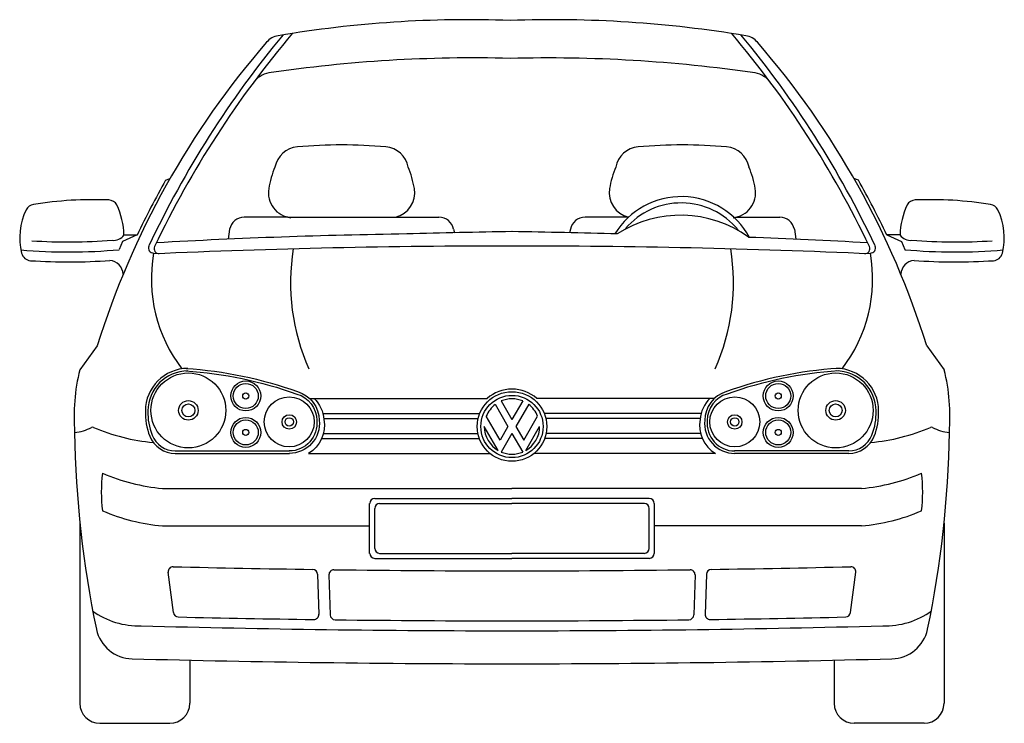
# Model space of a CAD drawing. Extents: x -1.04 to 1.04, y 0 to 1.49.
import ezdxf

# ---------------------------------------------------------------- set-up
doc = ezdxf.new("R2010")
doc.units = 0
doc.header["$MEASUREMENT"] = 0
doc.layers.get('0').update_dxf_attribs({"linetype": 'CONTINUOUS'})
doc.layers.add('MUROS', color=7, linetype='CONTINUOUS')

# ---------------------------------------------------------------- blocks, each defined once
blk = doc.blocks.new('W')
at = {"layer": 'MUROS'}
for p, q in [((0.413, -0.294), (0.67, -0.739)), ((0.533, -0.225), (0.75, -0.601)), ((0.967, -0.225), (0.75, -0.601)), ((1.087, -0.294), (0.83, -0.739)), ((0.513, -1.011), (0.236, -0.532)), ((0.987, -1.011), (1.264, -0.532)), ((0.473, -1.219), (0.196, -0.739)), ((0.67, -0.739), (0.513, -1.011)), ((0.83, -0.739), (0.987, -1.011)), ((1.027, -1.219), (1.304, -0.739)), ((0.75, -0.878), (0.533, -1.254)), ((0.75, -0.878), (0.967, -1.254))]:
    blk.add_line(p, q, dxfattribs=at)
for radius in [0.696, 0.623]:
    blk.add_circle((0.75, -0.739), radius, dxfattribs=at)
for start, end in [(67.1808, 112.8192), (127.1808, 158.0265), (21.9735, 52.8192), (180, 240), (300, 0), (247.1808, 292.8192)]:
    blk.add_arc((0.75, -0.739), 0.554, start, end, dxfattribs=at)

msp = doc.modelspace()

# ---------------------------------------------------------------- linework, layer by layer
at = {"linetype": 'ByBlock'}
for p, q in [((-0.7296, 1.1508), (-0.7201, 1.1546)), ((0.7335, 1.1508), (0.724, 1.1546)), ((-0.8209, 1.0215), (-0.8274, 1.0041)), ((-0.7896, 1.0351), (-0.8209, 1.0215)), ((-0.8175, 1.0351), (-0.7896, 1.0351)), ((0.8214, 1.0351), (0.7935, 1.0351)), ((0.7935, 1.0351), (0.8248, 1.0215)), ((0.8248, 1.0215), (0.8313, 1.0041)), ((-0.874, 0.8012), (-0.911, 0.7507)), ((0.8779, 0.8012), (0.9149, 0.7507)), ((-0.4255, 0.6901), (-0.0503, 0.6901)), ((0.4294, 0.6901), (0.0542, 0.6901)), ((-0.3975, 0.6584), (-0.0661, 0.6584)), ((-0.3955, 0.6479), (-0.0695, 0.6479)), ((0.4014, 0.6584), (0.07, 0.6584)), ((0.3994, 0.6479), (0.0734, 0.6479)), ((-0.4001, 0.6057), (-0.0671, 0.6057)), ((-0.3964, 0.6162), (-0.07, 0.6162)), ((0.404, 0.6057), (0.0709, 0.6057)), ((0.4003, 0.6162), (0.0739, 0.6162)), ((-0.7092, 0.5793), (-0.468, 0.5793)), ((-0.7092, 0.574), (-0.468, 0.574)), ((-0.7092, 0.574), (-0.468, 0.574)), ((-0.4276, 0.574), (-0.0446, 0.574)), ((0.4315, 0.574), (0.0485, 0.574)), ((0.7131, 0.5793), (0.4719, 0.5793)), ((0.7131, 0.574), (0.4719, 0.574)), ((0.7131, 0.574), (0.4719, 0.574)), ((-0.7364, 0.5002), (0.0019, 0.5002)), ((0.7403, 0.5002), (0.0019, 0.5002)), ((-0.2881, 0.4791), (0.0019, 0.4791)), ((0.292, 0.4791), (0.0019, 0.4791)), ((-0.2987, 0.3631), (-0.2987, 0.4686)), ((-0.2881, 0.3736), (-0.2881, 0.458)), ((-0.2776, 0.4686), (0.0019, 0.4686)), ((0.2815, 0.4686), (0.0019, 0.4686)), ((0.292, 0.3736), (0.292, 0.458)), ((0.3026, 0.3631), (0.3026, 0.4686)), ((-0.9106, 0.4271), (-0.9106, 0.0466)), ((-0.7364, 0.4211), (-0.2987, 0.4211)), ((0.7403, 0.4211), (0.3026, 0.4211)), ((0.9145, 0.4271), (0.9145, 0.0466)), ((-0.2776, 0.3631), (0.0019, 0.3631)), ((0.2815, 0.3631), (0.0019, 0.3631)), ((-0.2881, 0.3525), (0.0019, 0.3525)), ((0.292, 0.3525), (0.0019, 0.3525)), ((-0.7131, 0.238), (-0.7243, 0.3231)), ((-0.4088, 0.319), (-0.4061, 0.2344)), ((-0.3848, 0.3177), (-0.3821, 0.2332)), ((0.3887, 0.3177), (0.386, 0.2332)), ((0.4126, 0.319), (0.4099, 0.2344)), ((0.717, 0.238), (0.7282, 0.3231)), ((-0.6786, 0.1377), (-0.6786, 0.0466)), ((0.6825, 0.1377), (0.6825, 0.0466)), ((-0.8685, 0.0044), (-0.7208, 0.0044)), ((0.8723, 0.0044), (0.7247, 0.0044))]:
    msp.add_line(p, q, dxfattribs=at)
at = {"color": 9, "linetype": 'ByBlock'}
for p, q in [((-0.4717, 1.0726), (-0.5635, 1.0726)), ((-0.4717, 1.0726), (-0.2441, 1.0726)), ((-0.2441, 1.0726), (-0.1523, 1.0726)), ((0.248, 1.0726), (0.1562, 1.0726)), ((0.4756, 1.0726), (0.5674, 1.0726)), ((-0.5945, 1.0472), (-0.5972, 1.026)), ((-0.1213, 1.0472), (-0.1198, 1.0398)), ((0.1252, 1.0472), (0.1237, 1.0398)), ((0.5984, 1.0472), (0.6011, 1.026))]:
    msp.add_line(p, q, dxfattribs=at)
at = {"linetype": 'ByBlock'}
for points in [[(-0.6865, 0.7534, -0.070266), (-0.451, 0.7045, -0.332859), (-0.4052, 0.6439, -0.446192), (-0.4685, 0.574, -0.446192)], [(0.6904, 0.7534, 0.070266), (0.4548, 0.7045, 0.332859), (0.4091, 0.6439, 0.446192), (0.4724, 0.574, 0.446192)], [(-0.6869, 0.7481, -0.070316), (-0.4526, 0.6994, -0.334901), (-0.4105, 0.6437, -0.447539), (-0.4685, 0.5793)], [(0.6907, 0.7481, 0.070316), (0.4565, 0.6994, 0.334901), (0.4144, 0.6437, 0.447539), (0.4724, 0.5793)], [(-0.4162, 0.6901, -0.180973), (-0.3953, 0.6457, -0.307257), (-0.4276, 0.574, -0.444779)], [(0.42, 0.6901, 0.180973), (0.3991, 0.6457, 0.307257), (0.4315, 0.574, 0.444779)]]:
    msp.add_lwpolyline(points, format="xyb", dxfattribs=at)
for centre, radius in [((-0.6816, 0.6648), 0.0791), ((0.6855, 0.6648), 0.0791), ((-0.5603, 0.6953), 0.0316), ((0.5642, 0.6953), 0.0316), ((-0.4685, 0.6405), 0.0527), ((0.4724, 0.6405), 0.0527), ((-0.5603, 0.6183), 0.0316), ((0.5642, 0.6183), 0.0316)]:
    msp.add_circle(centre, radius, dxfattribs=at)
at = {"color": 9, "linetype": 'ByBlock'}
for centre, radius in [((-0.5603, 0.6953), 0.0264), ((0.5642, 0.6953), 0.0264), ((-0.5603, 0.6953), 0.00647), ((0.5642, 0.6953), 0.00647), ((-0.6816, 0.6648), 0.0206), ((-0.6816, 0.6648), 0.0137), ((0.6855, 0.6648), 0.0206), ((0.6855, 0.6648), 0.0137), ((-0.5603, 0.6183), 0.0264), ((-0.4685, 0.6405), 0.0153), ((-0.4685, 0.6405), 0.00875), ((0.4724, 0.6405), 0.0153), ((0.4724, 0.6405), 0.00875), ((0.5642, 0.6183), 0.0264), ((-0.5603, 0.6183), 0.00647), ((0.5642, 0.6183), 0.00647)]:
    msp.add_circle(centre, radius, dxfattribs=at)
at = {"linetype": 'ByBlock'}
for centre, radius, start, end in [((-0.0888, -0.9341), 2.4235, 87.9451, 99.5756), ((0.0863, -1.0109), 2.5003, 80.5729, 92.0232), ((1.1309, 0.1195), 2.0954, 140.3143, 154.7954), ((1.1191, 0.1174), 2.0743, 139.6324, 154.4872), ((-1.1152, 0.1174), 2.0743, 25.5128, 40.3676), ((-1.127, 0.1195), 2.0954, 25.2046, 39.6857), ((0.8352, 0.2675), 1.7905, 139.019, 162.6584), ((-0.4847, 1.4141), 0.0422, 99.945, 139.019), ((0.4886, 1.4141), 0.0422, 40.981, 80.055), ((-0.8313, 0.2675), 1.7905, 17.3416, 40.981), ((-0.0803, -1.5387), 2.9475, 88.476, 98.4164), ((0.0777, -1.6286), 3.0373, 81.7093, 91.5014), ((-0.5019, 1.3252), 0.0527, 100.7367, 143.3105), ((0.5058, 1.3252), 0.0527, 36.6895, 79.2633), ((0.8352, 0.2675), 1.7969, 150.5563, 154.7146), ((-0.8313, 0.2675), 1.7969, 25.2854, 29.4437), ((-0.8815, 0.294), 0.8156, 87.7766, 98.9546), ((-0.8507, 1.0879), 0.0211, 30.577, 87.7766), ((0.8546, 1.0879), 0.0211, 92.2234, 149.423), ((0.8854, 0.294), 0.8156, 81.0454, 92.2234), ((-0.9033, 1.029), 0.1345, 153.9256, 193.7856), ((-1.0052, 1.0788), 0.0211, 98.9546, 153.9256), ((-0.9774, 1.0308), 0.1599, 1.5194, 25.0854), ((0.9813, 1.0308), 0.1599, 154.9146, 178.4806), ((1.0091, 1.0788), 0.0211, 26.0744, 81.0454), ((0.9072, 1.029), 0.1345, 346.2144, 26.0744), ((-0.9344, 2.2107), 1.1903, 266.2577, 274.4177), ((-0.8391, 1.0499), 0.0262, 261.9828, 325.4456), ((0.843, 1.0499), 0.0262, 214.5544, 278.0172), ((0.9383, 2.2107), 1.1903, 265.5823, 273.7423), ((-0.9344, 2.2107), 1.2114, 265.2168, 275.0656), ((-0.7554, 1.0073), 0.0105, 154.7954, 272.556), ((0.0019, -16.2248), 17.2366, 90, 92.51766), ((-0.7434, 1.0062), 0.0105, 154.4872, 272.4767), ((-0.0204, 0.9342), 0.4454, 170.7714, 204.0735), ((0.0019, -16.2248), 17.2366, 87.48234, 90), ((0.0243, 0.9342), 0.4454, 335.9265, 9.2286), ((0.7472, 1.0062), 0.0105, 267.5233, 25.5128), ((0.7593, 1.0073), 0.0105, 267.444, 25.2046), ((0.9383, 2.2107), 1.2114, 264.9344, 274.7832), ((-1.0135, 1.0019), 0.0211, 193.7856, 266.2577), ((-0.9344, 2.2107), 1.2325, 266.2577, 274.0597), ((-0.8503, 0.9505), 0.031, 3.1817, 84.2702), ((-0.4485, 0.9423), 0.3113, 169.917, 217.5738), ((0.4523, 0.9423), 0.3113, 322.4262, 10.083), ((0.8541, 0.9505), 0.031, 95.7298, 176.8183), ((0.9383, 2.2107), 1.2325, 265.9403, 273.7423), ((1.0174, 1.0019), 0.0211, 273.7423, 346.2144), ((-0.5029, 0.6506), 0.4202, 166.2146, 184.4229), ((-0.6826, 0.6637), 0.0897, 90, 180), ((0.6865, 0.6637), 0.0897, 0, 90), ((0.5068, 0.6506), 0.4202, 355.5771, 13.7854), ((-0.6826, 0.6637), 0.0844, 90, 180), ((0.6865, 0.6637), 0.0844, 0, 90), ((0.0019, 0.6308), 0.079, 90, 131.427), ((0.0019, 0.6308), 0.079, 48.573, 90), ((-0.6423, 0.6588), 0.1301, 177.7465, 201.7764), ((-0.6423, 0.6588), 0.1248, 177.7465, 201.7764), ((0.6462, 0.6588), 0.1248, 338.2236, 2.2535), ((0.6462, 0.6588), 0.1301, 338.2236, 2.2535), ((-0.9337, 0.7251), 0.1076, 276.324, 296.409), ((-0.8835, 0.624), 0.00527, 74.6491, 116.409), ((-0.8841, 0.6296), 0, 148.8603, 180), ((-0.7193, 1.0085), 0.4129, 246.7758, 264.9564), ((0.7232, 1.0085), 0.4129, 275.0436, 293.2242), ((0.8874, 0.624), 0.00527, 63.591, 105.3509), ((0.888, 0.6296), 0, 0, 31.1397), ((0.9376, 0.7251), 0.1076, 243.591, 263.676), ((1.2844, 0.6521), 2.2065, 180.8819, 191.7502), ((-0.7092, 0.6321), 0.058, 201.7764, 270), ((-0.7092, 0.6321), 0.0527, 201.7764, 270), ((0.7131, 0.6321), 0.0527, 270, 338.2236), ((0.7131, 0.6321), 0.058, 270, 338.2236), ((-1.2805, 0.6521), 2.2065, 348.2498, 359.1181), ((-0.561, 0.4925), 0.3045, 172.5357, 187.4643), ((-0.7001, 0.9115), 0.4129, 246.7758, 264.9564), ((0.704, 0.9115), 0.4129, 275.0436, 293.2242), ((0.5649, 0.4925), 0.3045, 352.5357, 7.4643), ((-0.2881, 0.4686), 0.0105, 90, 180), ((0.292, 0.4686), 0.0105, 0, 90), ((-0.2776, 0.458), 0.0105, 90, 180), ((0.2815, 0.458), 0.0105, 0, 90), ((-0.7001, 0.8324), 0.4129, 246.7758, 264.9564), ((0.704, 0.8324), 0.4129, 275.0436, 293.2242), ((-0.2881, 0.3631), 0.0105, 180, 270), ((-0.2776, 0.3736), 0.0105, 180, 270), ((0.2815, 0.3736), 0.0105, 270, 0), ((0.292, 0.3631), 0.0105, 270, 0), ((-0.7138, 0.3244), 0.0105, 88.5896, 187.4806), ((0.0019, 29.3963), 29.0701, 268.58963, 269.17002), ((0.0019, 29.3963), 29.0701, 270.82998, 271.41037), ((0.7177, 0.3244), 0.0105, 352.5194, 91.4104), ((-0.4193, 0.3187), 0.0105, 1.8316, 89.17), ((-0.3742, 0.318), 0.0105, 89.2588, 181.8316), ((0.0019, 29.3963), 29.0701, 269.25884, 270), ((0.0019, 29.3963), 29.0701, 270, 270.74116), ((0.3781, 0.318), 0.0105, 358.1684, 90.7412), ((0.4232, 0.3187), 0.0105, 90.83, 178.1684), ((-0.7863, 0.3768), 0.1667, 234.0895, 271.8017), ((-0.7027, 0.2394), 0.0105, 187.4806, 268.6772), ((0.0019, 30.7525), 30.5318, 268.67719, 269.21428), ((-0.4166, 0.2341), 0.0105, 269.2143, 1.8316), ((-0.3715, 0.2335), 0.0105, 181.8316, 269.2989), ((0.3754, 0.2335), 0.0105, 270.7011, 358.1684), ((0.4205, 0.2341), 0.0105, 178.1684, 270.7857), ((0.0019, 30.7525), 30.5318, 270.78572, 271.32281), ((0.7065, 0.2394), 0.0105, 271.3228, 352.5194), ((0.7902, 0.3768), 0.1667, 268.1983, 305.9105), ((0.0019, 29.2698), 29.0701, 268.45647, 270), ((0.0019, 30.7525), 30.5318, 269.2989, 270), ((0.0019, 30.7525), 30.5318, 270, 270.7011), ((0.0019, 29.2698), 29.0701, 270, 271.54353), ((-0.7986, 0.2197), 0.0791, 192.3873, 268.6144), ((0.8025, 0.2197), 0.0791, 271.3856, 347.6127), ((0.0019, 30.6619), 30.5318, 268.49387, 270), ((0.0019, 30.6619), 30.5318, 270, 271.50613), ((-0.8685, 0.0466), 0.0422, 180, 270), ((-0.7208, 0.0466), 0.0422, 270, 0), ((0.7247, 0.0466), 0.0422, 180, 270), ((0.8723, 0.0466), 0.0422, 270, 0)]:
    msp.add_arc(centre, radius, start, end, dxfattribs=at)
at = {"color": 9, "linetype": 'ByBlock'}
for centre, radius, start, end in [((-0.4469, 1.1684), 0.0527, 94.8882, 168.9897), ((-0.3579, 0.1717), 1.0534, 84.9086, 95.0914), ((-0.2689, 1.1684), 0.0527, 11.0103, 85.1118), ((0.2728, 1.1684), 0.0527, 94.8882, 168.9897), ((0.3618, 0.1717), 1.0534, 84.9086, 95.0914), ((0.4508, 1.1684), 0.0527, 11.0103, 85.1118), ((-0.2953, 1.0954), 0.2197, 157.7826, 170.1576), ((-0.4206, 1.0954), 0.2197, 9.8424, 22.2174), ((0.4244, 1.0954), 0.2197, 157.7826, 170.1576), ((0.2991, 1.0954), 0.2197, 9.8424, 22.2174), ((-0.4598, 1.124), 0.0527, 170.1576, 264.1568), ((-0.256, 1.124), 0.0527, 283.0306, 9.8424), ((0.2599, 1.124), 0.0527, 170.1576, 256.9694), ((0.4637, 1.124), 0.0527, 275.8432, 9.8424), ((0.3592, 0.9521), 0.1639, 28.408, 148.6802), ((0.3595, 0.9477), 0.155, 39.4016, 139.4763), ((-0.5635, 1.0409), 0.0316, 90, 168.5452), ((-0.1523, 1.0409), 0.0316, 11.4548, 90), ((0.1562, 1.0409), 0.0316, 90, 168.5452), ((0.3578, 0.8319), 0.2449, 54.0585, 123.0353), ((0.5674, 1.0409), 0.0316, 11.4548, 90), ((0.2035, -13.0994), 14.1429, 90.81657, 91.71755), ((-0.1996, -13.0994), 14.1429, 88.28245, 89.18343), ((-0.0347, -11.8076), 12.8461, 90.82806, 93.1878), ((-0.1604, -16.1938), 17.2366, 86.96236, 87.79908)]:
    msp.add_arc(centre, radius, start, end, dxfattribs=at)

# ---------------------------------------------------------------- block references
at = {"linetype": 'ByBlock', "xscale": 0.1054820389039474, "yscale": 0.1054820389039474, "zscale": 0.1054820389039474}
msp.add_blockref('W', (-0.0772, 0.7088), dxfattribs=at)

doc.saveas('drawing.dxf')
